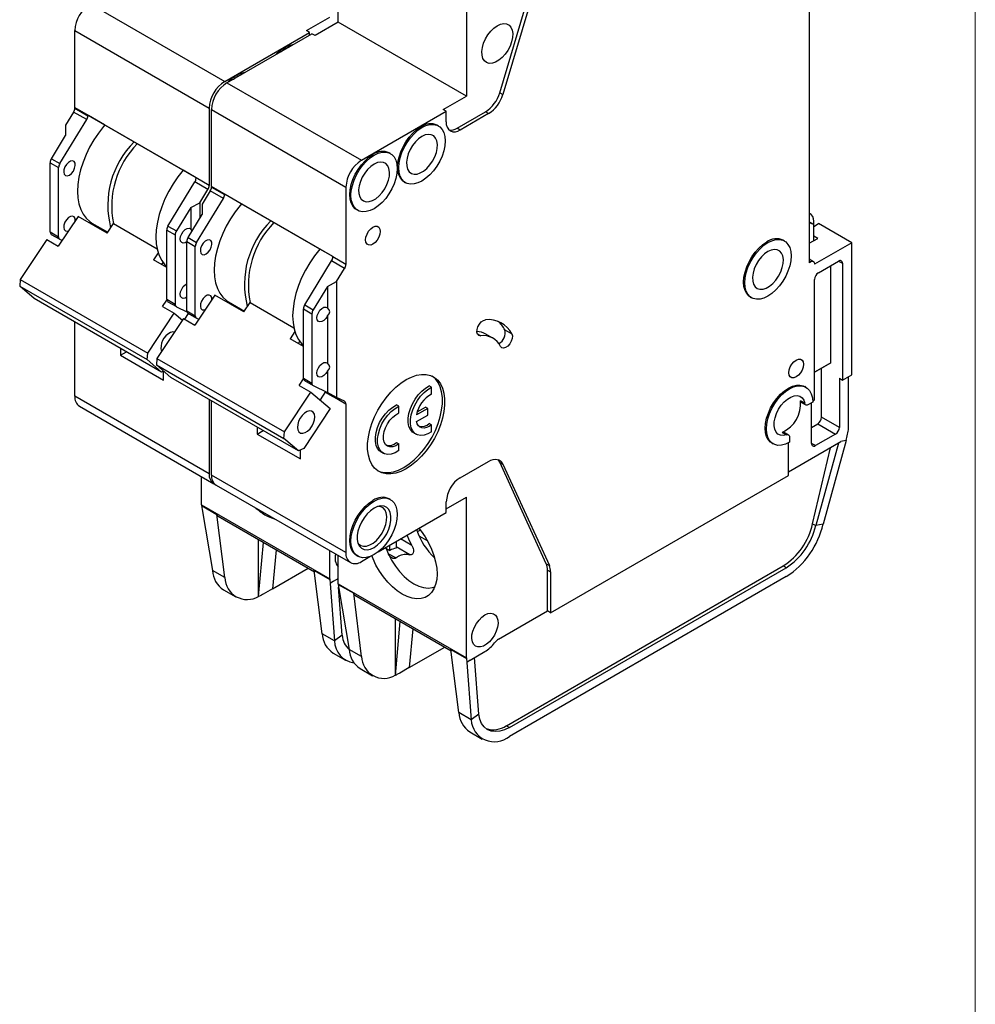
# Model space of a CAD drawing. Header units: inches. Extents: x 0 to 17, y 0 to 11.
# Tile 9 of 10: x 13.6 to 17, y 5.3 to 8.8. Entities that reach past the tile are written whole.
import ezdxf

# ---------------------------------------------------------------- set-up
doc = ezdxf.new("R2010")
doc.units = ezdxf.units.IN
doc.header["$MEASUREMENT"] = 0
doc.linetypes.add('SLD-Solid', pattern=[0])
doc.layers.add('SLD-DEFPOINTS', color=7, linetype='Continuous')

# ---------------------------------------------------------------- blocks, each defined once
blk = doc.blocks.new('Block2')
at = {"color": 7, "linetype": 'SLD-Solid', "lineweight": 18}
blk.add_line((17, 0), (17, 11), dxfattribs=at)

msp = doc.modelspace()

# ---------------------------------------------------------------- linework, layer by layer
for p, q in [((14.7033, 8.8284), (14.7033, 9.391)), ((15.2855, 8.574), (15.4534, 9.1339)), ((15.4645, 9.1275), (15.2966, 8.5676)), ((15.1654, 9.1242), (15.1654, 8.5616)), ((16.4015, 9.1016), (16.4015, 7.9604)), ((13.8097, 8.8943), (14.2941, 8.6147)), ((14.5891, 8.7979), (14.6727, 8.8461)), ((14.7033, 8.8284), (14.6198, 8.7802)), ((15.1654, 8.5616), (14.7033, 8.8284)), ((13.754, 8.7979), (14.2384, 8.5182)), ((13.754, 8.5198), (13.754, 8.7979)), ((14.2941, 8.6147), (14.6003, 8.7915)), ((14.3024, 8.6099), (14.6086, 8.7866)), ((14.6003, 8.7915), (14.5891, 8.7979)), ((14.6003, 8.7818), (14.6003, 8.7915)), ((14.6198, 8.7802), (14.6086, 8.7866)), ((14.3024, 8.6099), (14.7868, 8.3302)), ((15.0819, 8.5134), (15.1654, 8.5616)), ((15.2855, 8.574), (15.2966, 8.5676)), ((13.7495, 8.5044), (13.7206, 8.457)), ((13.7968, 8.4771), (13.7495, 8.5044)), ((14.191, 8.2675), (13.754, 8.5198)), ((13.7554, 8.519), (13.754, 8.5198)), ((13.7554, 8.519), (13.754, 8.5182)), ((13.754, 8.5182), (13.8013, 8.4909)), ((13.8027, 8.4917), (13.7554, 8.519)), ((13.8013, 8.4909), (13.8027, 8.4917)), ((13.8606, 8.4582), (13.8027, 8.4917)), ((14.2384, 8.5182), (14.2384, 8.2392)), ((14.2467, 8.5134), (14.7311, 8.2338)), ((14.2467, 8.2354), (14.2467, 8.5134)), ((14.7868, 8.3302), (15.093, 8.507)), ((15.093, 8.507), (15.0819, 8.5134)), ((15.093, 8.4684), (15.093, 8.507)), ((15.132, 8.4459), (15.2341, 8.5049)), ((15.2453, 8.4985), (15.1431, 8.4395)), ((15.2453, 8.4985), (15.2341, 8.5049)), ((13.7, 8.3182), (13.7968, 8.4771)), ((13.7206, 8.457), (13.7206, 8.4199)), ((14.1445, 8.2943), (13.8606, 8.4582)), ((15.0644, 8.4542), (15.0602, 8.4566)), ((13.6694, 8.3359), (13.7206, 8.4199)), ((15.1431, 8.4395), (15.132, 8.4459)), ((14.8918, 8.3546), (14.8876, 8.357)), ((13.6649, 8.3215), (13.6955, 8.3038)), ((13.6649, 8.072), (13.6649, 8.3215)), ((13.6694, 8.3359), (13.7, 8.3182)), ((13.6955, 8.0543), (13.6955, 8.3038)), ((14.191, 8.2675), (14.1445, 8.2943)), ((14.0897, 8.0932), (14.1866, 8.2521)), ((14.2339, 8.2248), (14.1866, 8.2521)), ((14.191, 8.2665), (14.191, 8.2675)), ((14.2384, 8.2392), (14.191, 8.2665)), ((14.9421, 8.252), (14.9463, 8.2496)), ((14.205, 8.1773), (14.2339, 8.2248)), ((14.2422, 8.2199), (14.2133, 8.1725)), ((14.2896, 8.1926), (14.2422, 8.2199)), ((14.6838, 7.983), (14.2467, 8.2354)), ((14.2481, 8.2345), (14.2467, 8.2354)), ((14.2481, 8.2345), (14.2467, 8.2337)), ((14.2467, 8.2337), (14.294, 8.2064)), ((14.2954, 8.2072), (14.2481, 8.2345)), ((14.294, 8.2064), (14.2954, 8.2072)), ((14.3533, 8.1738), (14.2954, 8.2072)), ((14.7311, 8.2338), (14.7311, 7.9547)), ((14.1716, 8.1596), (14.205, 8.1773)), ((14.1928, 8.0338), (14.2896, 8.1926)), ((14.205, 8.1773), (14.205, 8.1217)), ((14.2133, 8.1725), (14.2133, 8.1354)), ((14.6373, 8.0099), (14.3533, 8.1738)), ((14.1716, 8.1596), (14.1204, 8.0756)), ((14.1621, 8.0515), (14.2133, 8.1354)), ((14.1716, 8.1596), (14.1716, 8.0827)), ((14.7695, 8.1524), (14.7737, 8.15)), ((16.4052, 8.1375), (16.4015, 8.1397)), ((13.7659, 8.1281), (13.6944, 8.0203)), ((13.8703, 8.0679), (13.7659, 8.1281)), ((13.8155, 8.104), (13.8725, 8.0711)), ((13.8703, 8.0679), (13.8929, 8.102)), ((13.8929, 8.102), (14.0507, 8.0109)), ((16.4175, 8.0988), (16.4015, 8.108)), ((16.4175, 8.0988), (16.4015, 8.1045)), ((16.4175, 8.0988), (16.4175, 8.1105)), ((16.4175, 8.0918), (16.4349, 8.1018)), ((16.4175, 8.0403), (16.4175, 8.0988)), ((16.5546, 8.0327), (16.4349, 8.1018)), ((13.6649, 8.072), (13.6955, 8.0543)), ((13.669, 8.063), (13.6996, 8.0453)), ((13.8552, 8.0811), (13.8532, 8.0777)), ((14.0853, 8.0788), (14.1159, 8.0611)), ((14.0853, 7.8293), (14.0853, 8.0788)), ((14.0897, 8.0932), (14.1204, 8.0756)), ((14.1159, 8.0611), (14.1159, 7.8116)), ((13.6526, 8.0444), (13.5573, 7.9005)), ((13.6526, 8.0444), (13.6944, 8.0203)), ((13.7082, 8.0411), (13.7, 8.0451)), ((14.1576, 8.037), (14.1883, 8.0194)), ((14.1576, 7.7875), (14.1576, 8.037)), ((14.1621, 8.0515), (14.1928, 8.0338)), ((16.3116, 8.0394), (16.3074, 8.0418)), ((16.4015, 8.0311), (16.4321, 8.0488)), ((16.4321, 8.0488), (16.4175, 8.0572)), ((16.5546, 8.0327), (16.4209, 7.9556)), ((16.5546, 7.5569), (16.5546, 8.0327)), ((14.0544, 7.9971), (14.0373, 7.9714)), ((14.1883, 7.7698), (14.1883, 8.0194)), ((14.6838, 7.983), (14.6373, 8.0099)), ((14.0853, 7.9438), (14.0373, 7.9714)), ((14.067, 7.9543), (14.0721, 7.9619)), ((14.5825, 7.8088), (14.6793, 7.9676)), ((14.7266, 7.9403), (14.6793, 7.9676)), ((14.6838, 7.982), (14.6838, 7.983)), ((14.7311, 7.9547), (14.6838, 7.982)), ((16.4169, 7.9646), (16.4015, 7.9735)), ((16.4015, 7.9668), (16.407, 7.9636)), ((16.407, 7.9636), (16.4015, 7.9604)), ((16.4349, 7.925), (16.5072, 7.9668)), ((16.5072, 7.9668), (16.5212, 7.9588)), ((16.5212, 7.9588), (16.5212, 7.5376)), ((14.6977, 7.8929), (14.7266, 7.9403)), ((16.4794, 7.6003), (16.4794, 7.9507)), ((13.5573, 7.9005), (13.5552, 7.8767)), ((13.5573, 7.9005), (14.0166, 7.6354)), ((14.6643, 7.8751), (14.6977, 7.8929)), ((14.6977, 7.8929), (14.6977, 7.4753)), ((16.4209, 7.4669), (16.4209, 7.9009)), ((13.5552, 7.8767), (14.0145, 7.6116)), ((13.6076, 7.8319), (13.5552, 7.8767)), ((14.6643, 7.8751), (14.6131, 7.7911)), ((14.6643, 7.8751), (14.6643, 7.7982)), ((14.0669, 7.5667), (13.6076, 7.8319)), ((14.0702, 7.8033), (14.0855, 7.8264)), ((14.0853, 7.8293), (14.1159, 7.8116)), ((14.0893, 7.8203), (14.12, 7.8026)), ((14.2587, 7.8437), (14.1871, 7.7358)), ((14.3631, 7.7834), (14.2587, 7.8437)), ((14.3083, 7.8195), (14.3652, 7.7866)), ((14.3631, 7.7834), (14.3857, 7.8175)), ((14.3857, 7.8175), (14.5434, 7.7264)), ((16.1893, 7.8372), (16.1935, 7.8348)), ((14.0166, 7.6354), (14.112, 7.7792)), ((14.0702, 7.8033), (14.112, 7.7792)), ((14.112, 7.7792), (14.1415, 7.754)), ((14.1204, 7.8024), (14.158, 7.7841)), ((14.1629, 7.7779), (14.1494, 7.7576)), ((14.1576, 7.7875), (14.1883, 7.7698)), ((14.1617, 7.7785), (14.1923, 7.7608)), ((14.3479, 7.7966), (14.346, 7.7933)), ((14.578, 7.7944), (14.6086, 7.7767)), ((14.578, 7.5449), (14.578, 7.7944)), ((14.5825, 7.8088), (14.6131, 7.7911)), ((14.6086, 7.7767), (14.6086, 7.5272)), ((13.754, 7.4798), (13.754, 7.7474)), ((14.1454, 7.7599), (14.05, 7.6161)), ((14.1454, 7.7599), (14.1871, 7.7358)), ((14.201, 7.7566), (14.1928, 7.7606)), ((14.6643, 7.7693), (14.6643, 7.5989)), ((14.5471, 7.7127), (14.5301, 7.687)), ((15.2052, 7.7046), (15.217, 7.6978)), ((15.3041, 7.7187), (15.3291, 7.7043)), ((14.578, 7.6593), (14.5301, 7.687)), ((14.5598, 7.6698), (14.5649, 7.6775)), ((15.261, 7.689), (15.236, 7.7034)), ((13.9182, 7.6526), (13.9182, 7.6277)), ((13.9182, 7.6277), (13.9398, 7.6402)), ((14.0145, 7.6116), (14.0166, 7.6354)), ((13.9182, 7.6277), (14.0741, 7.5377)), ((14.0669, 7.5667), (14.0145, 7.6116)), ((14.05, 7.6161), (14.0479, 7.5923)), ((14.05, 7.6161), (14.5094, 7.3509)), ((16.4209, 7.5666), (16.4794, 7.6003)), ((16.4794, 7.6003), (16.446, 7.581)), ((14.0479, 7.5923), (14.5073, 7.3271)), ((14.1004, 7.5475), (14.0479, 7.5923)), ((14.074, 7.57), (14.0669, 7.5667)), ((14.0741, 7.5377), (14.0741, 7.5699)), ((14.6643, 7.57), (14.6643, 7.4931)), ((16.446, 7.581), (16.4209, 7.5666)), ((16.446, 7.4042), (16.446, 7.581)), ((14.5597, 7.2823), (14.1004, 7.5475)), ((14.563, 7.5188), (14.5783, 7.5419)), ((14.578, 7.5449), (14.6086, 7.5272)), ((14.5821, 7.5358), (14.6127, 7.5182)), ((16.51, 7.5441), (16.5212, 7.5376)), ((16.51, 7.5441), (16.51, 7.3673)), ((16.5212, 7.5376), (16.5546, 7.5569)), ((16.5434, 7.364), (16.5434, 7.5505)), ((14.5094, 7.3509), (14.6047, 7.4947)), ((14.563, 7.5188), (14.6047, 7.4947)), ((14.6047, 7.4947), (14.6746, 7.435)), ((14.6131, 7.5179), (14.6643, 7.4931)), ((14.6576, 7.4963), (14.6378, 7.4665)), ((14.6562, 7.4943), (14.6838, 7.4783)), ((14.6977, 7.4753), (14.6643, 7.4931)), ((15.0401, 7.5117), (15.0318, 7.5165)), ((15.0401, 7.4874), (15.0401, 7.5117)), ((16.3895, 7.5122), (16.3853, 7.5146)), ((14.2384, 7.2002), (13.754, 7.4798)), ((14.2384, 7.4678), (14.2384, 7.2002)), ((14.2467, 7.1954), (14.2467, 7.463)), ((14.6838, 7.4793), (14.7311, 7.452)), ((14.6838, 7.4783), (14.6838, 7.4793)), ((14.7266, 7.4612), (14.6977, 7.4753)), ((16.385, 7.4542), (16.3697, 7.4631)), ((16.3735, 7.4571), (16.3888, 7.4483)), ((16.414, 7.4581), (16.3987, 7.4492)), ((16.4139, 7.4628), (16.4209, 7.4669)), ((13.7703, 7.4438), (14.2547, 7.1642)), ((14.6746, 7.435), (14.5793, 7.2912)), ((14.7311, 7.452), (14.7311, 6.9158)), ((14.9218, 7.4433), (14.9135, 7.4482)), ((14.9218, 7.4191), (14.9218, 7.4433)), ((15.0262, 7.4357), (14.9856, 7.4123)), ((14.9882, 7.4234), (15.0179, 7.4405)), ((15.0262, 7.4357), (15.0179, 7.4405)), ((15.0262, 7.4116), (15.0262, 7.4357)), ((16.4098, 7.3094), (16.4098, 7.4557)), ((14.9856, 7.3881), (15.0262, 7.4116)), ((16.51, 7.3673), (16.446, 7.4042)), ((14.411, 7.3681), (14.411, 7.3433)), ((14.411, 7.3433), (14.4325, 7.3557)), ((14.5073, 7.3271), (14.5094, 7.3509)), ((15.0401, 7.376), (15.0318, 7.3808)), ((15.0401, 7.3517), (15.0401, 7.376)), ((16.4098, 7.3672), (16.4321, 7.3801)), ((16.4321, 7.3801), (16.4961, 7.3431)), ((16.5343, 7.3199), (16.5422, 7.3538)), ((14.411, 7.3433), (14.5669, 7.2533)), ((14.5597, 7.2823), (14.5073, 7.3271)), ((14.9756, 7.3472), (14.984, 7.3424)), ((16.304, 7.3493), (16.3193, 7.3404)), ((16.3264, 7.3401), (16.3111, 7.349)), ((16.3263, 7.2065), (16.5156, 7.3158)), ((16.3305, 7.3311), (16.3305, 7.3134)), ((16.4961, 7.3431), (16.4237, 7.3014)), ((16.5343, 7.3199), (16.4514, 7.0188)), ((16.5343, 7.3199), (16.5156, 7.3158)), ((14.5793, 7.2912), (14.5597, 7.2823)), ((14.5669, 7.2533), (14.5669, 7.2855)), ((14.8573, 7.2789), (14.8656, 7.2741)), ((14.9135, 7.3125), (14.9218, 7.3077)), ((14.9218, 7.2834), (14.9218, 7.3077)), ((16.2672, 7.31), (16.2714, 7.3076)), ((16.3263, 7.1937), (16.3263, 7.3111)), ((16.4237, 7.3014), (16.4098, 7.3094)), ((16.4137, 7.0194), (16.4777, 7.294)), ((16.5068, 7.3107), (16.4248, 7.013)), ((15.1431, 7.1857), (15.2453, 7.2447)), ((15.4534, 6.8753), (15.2855, 7.2413)), ((15.2855, 7.2413), (15.2966, 7.2349)), ((15.2966, 7.2349), (15.4645, 6.8688)), ((14.2105, 7.0876), (14.2105, 7.1896)), ((14.7311, 6.9158), (14.2467, 7.1954)), ((15.4689, 6.6987), (16.3263, 7.1937)), ((14.263, 7.1593), (14.7474, 6.8797)), ((14.8918, 7.1072), (14.8876, 7.1097)), ((15.093, 7.0732), (15.1654, 7.115)), ((15.1654, 6.5364), (15.1654, 7.115)), ((14.2105, 7.0876), (14.6727, 6.8208)), ((14.2107, 7.0855), (14.2663, 7.0534)), ((14.2107, 7.0855), (14.2125, 7.0708)), ((14.2125, 7.0708), (14.2501, 6.8512)), ((15.093, 7.0604), (15.093, 7.099)), ((14.2946, 6.8255), (14.2663, 7.0534)), ((14.2703, 7.0465), (14.6177, 6.8459)), ((14.8479, 6.9189), (15.093, 7.0604)), ((14.9996, 6.9967), (14.9886, 6.9904)), ((16.4137, 7.0194), (16.4248, 7.013)), ((16.4514, 7.0188), (16.4248, 7.013)), ((14.4165, 6.7576), (14.4165, 6.962)), ((14.9687, 6.9417), (14.9281, 6.9652)), ((15.0253, 6.958), (14.9949, 6.9755)), ((14.4166, 6.7575), (14.4343, 6.9517)), ((14.4794, 6.9257), (14.4667, 6.7854)), ((14.875, 6.9322), (14.8898, 6.9236)), ((14.8898, 6.9236), (14.8898, 6.9431)), ((14.9121, 6.9559), (14.9121, 6.9316)), ((14.9617, 6.9082), (14.9121, 6.9369)), ((14.6727, 6.8208), (14.6727, 6.9229)), ((14.7033, 6.8031), (14.7033, 6.9052)), ((14.7695, 6.9051), (14.7737, 6.9027)), ((14.7868, 6.8836), (14.8176, 6.9014)), ((14.8827, 6.913), (14.9117, 6.8963)), ((14.4667, 6.7854), (14.5946, 6.8593)), ((15.3095, 6.2916), (16.3074, 6.8677)), ((15.3206, 6.2852), (16.3185, 6.8613)), ((15.4534, 6.8753), (15.4645, 6.8688)), ((15.4577, 6.7051), (15.4577, 6.8529)), ((15.4577, 6.8529), (15.4689, 6.8465)), ((16.3185, 6.8613), (16.3074, 6.8677)), ((14.2946, 6.8255), (14.2501, 6.8512)), ((14.6171, 6.8509), (14.6728, 6.8188)), ((14.6454, 6.623), (14.6171, 6.8509)), ((14.6728, 6.8188), (14.6746, 6.804)), ((14.6866, 6.8128), (14.7033, 6.8224)), ((14.7033, 6.8097), (14.7024, 6.8219)), ((16.3185, 6.8291), (15.3206, 6.2531)), ((15.4689, 6.8465), (15.4689, 6.6987)), ((14.2896, 6.7817), (14.3342, 6.756)), ((14.4667, 6.7854), (14.4326, 6.7657)), ((14.6866, 6.8128), (14.6746, 6.804)), ((14.6746, 6.804), (14.6899, 6.5973)), ((14.7033, 6.8031), (15.1654, 6.5364)), ((14.7034, 6.8011), (14.7591, 6.7689)), ((14.7034, 6.8011), (14.7052, 6.7864)), ((14.7175, 6.6175), (14.7047, 6.7908)), ((14.7052, 6.7864), (14.7428, 6.5668)), ((14.4166, 6.7575), (14.4165, 6.7576)), ((14.7874, 6.5411), (14.7591, 6.7689)), ((14.763, 6.762), (15.1105, 6.5614)), ((14.9093, 6.4731), (14.9093, 6.6776)), ((15.2816, 6.6035), (15.4577, 6.7051)), ((15.4689, 6.6987), (15.4577, 6.7051)), ((14.9094, 6.473), (14.9271, 6.6673)), ((14.9722, 6.6413), (14.9594, 6.501)), ((14.6899, 6.5973), (14.6454, 6.623)), ((14.7175, 6.6175), (14.6899, 6.5973)), ((14.9594, 6.501), (15.0873, 6.5748)), ((14.6849, 6.5535), (14.7295, 6.5278)), ((14.7874, 6.5411), (14.7428, 6.5668)), ((15.1099, 6.5665), (15.1655, 6.5343)), ((15.1381, 6.3386), (15.1099, 6.5665)), ((15.1655, 6.5343), (15.1674, 6.5196)), ((15.1793, 6.5283), (15.2322, 6.5589)), ((15.2103, 6.333), (15.1951, 6.5375)), ((14.7824, 6.4972), (14.8269, 6.4715)), ((14.9594, 6.501), (14.9253, 6.4813)), ((15.1793, 6.5283), (15.1674, 6.5196)), ((15.1674, 6.5196), (15.1827, 6.3129)), ((14.9094, 6.473), (14.9093, 6.4731)), ((15.1827, 6.3129), (15.1381, 6.3386)), ((15.2103, 6.333), (15.1827, 6.3129)), ((15.3095, 6.2916), (15.3206, 6.2852)), ((15.1777, 6.269), (15.2222, 6.2433))]:
    msp.add_line(p, q)
at = {"flags": 128}
for points in [[(15.2768, 8.8156), (15.2887, 8.821), (15.3001, 8.8232), (15.3105, 8.8219), (15.3192, 8.8174), (15.326, 8.8098), (15.3304, 8.7995), (15.3324, 8.7869), (15.3317, 8.7726), (15.3285, 8.7574), (15.3228, 8.7418), (15.3151, 8.7267), (15.3055, 8.7128), (15.2945, 8.7006), (15.2828, 8.6909), (15.2707, 8.6839), (15.259, 8.6801), (15.2481, 8.6796), (15.2385, 8.6825), (15.2307, 8.6886), (15.225, 8.6977), (15.2218, 8.7092), (15.2212, 8.7227), (15.2231, 8.7375), (15.2276, 8.753), (15.2343, 8.7684), (15.2431, 8.783), (15.2534, 8.7962), (15.2648, 8.8072), (15.2768, 8.8156)], [(14.5126, 8.7328), (14.5271, 8.7397), (14.5278, 8.74)], [(14.4974, 8.7224), (14.4981, 8.723), (14.5126, 8.7328)], [(14.3248, 8.6228), (14.3255, 8.6233), (14.34, 8.6332)], [(14.34, 8.6332), (14.3545, 8.6401), (14.3552, 8.6403)], [(13.8616, 8.4577), (13.8567, 8.4518), (13.8387, 8.4286), (13.8221, 8.4038), (13.8073, 8.3778), (13.7944, 8.351), (13.7835, 8.3237), (13.7749, 8.2964), (13.7687, 8.2695), (13.765, 8.2433), (13.7637, 8.2182), (13.765, 8.1945), (13.7688, 8.1727), (13.7751, 8.153), (13.7837, 8.1356), (13.7946, 8.121), (13.8076, 8.1092), (13.8155, 8.104)], [(14.9421, 8.252), (14.9372, 8.2554), (14.9288, 8.2643), (14.9227, 8.276), (14.9189, 8.2901), (14.9176, 8.3061), (14.9189, 8.3236), (14.9227, 8.342), (14.9288, 8.3608), (14.9372, 8.3794), (14.9475, 8.3972), (14.9594, 8.4137), (14.9726, 8.4285), (14.9867, 8.4409), (15.0012, 8.4508)], [(15.0053, 8.4483), (15.0198, 8.4553), (15.0339, 8.459), (15.0471, 8.4595), (15.059, 8.4568), (15.0693, 8.4508), (15.0777, 8.4419), (15.0838, 8.4302), (15.0876, 8.4161), (15.0889, 8.4001), (15.0876, 8.3826), (15.0838, 8.3642), (15.0777, 8.3454), (15.0693, 8.3268), (15.059, 8.309), (15.0471, 8.2925), (15.0339, 8.2778), (15.0198, 8.2653), (15.0053, 8.2555), (14.9908, 8.2486), (14.9768, 8.2448), (14.9636, 8.2443), (14.9517, 8.247), (14.9414, 8.253), (14.933, 8.2619), (14.9269, 8.2736), (14.9231, 8.2877), (14.9218, 8.3037), (14.9231, 8.3212), (14.9269, 8.3396), (14.933, 8.3584), (14.9414, 8.377), (14.9517, 8.3948), (14.9636, 8.4113), (14.9768, 8.426), (14.9908, 8.4385), (15.0053, 8.4483)], [(15.0053, 8.4162), (14.9934, 8.4078), (14.982, 8.3968), (14.9716, 8.3836), (14.9629, 8.369), (14.9561, 8.3536), (14.9517, 8.3381), (14.9497, 8.3233), (14.9504, 8.3098), (14.9536, 8.2982), (14.9593, 8.2892), (14.967, 8.2831), (14.9766, 8.2802), (14.9876, 8.2807), (14.9993, 8.2845), (15.0114, 8.2915), (15.0231, 8.3012), (15.034, 8.3134), (15.0436, 8.3273), (15.0514, 8.3424), (15.0571, 8.358), (15.0603, 8.3732), (15.0609, 8.3875), (15.059, 8.4001), (15.0545, 8.4104), (15.0478, 8.418), (15.039, 8.4225), (15.0287, 8.4238), (15.0173, 8.4216), (15.0053, 8.4162)], [(14.7695, 8.1524), (14.7646, 8.1558), (14.7562, 8.1647), (14.7501, 8.1764), (14.7463, 8.1904), (14.745, 8.2065), (14.7463, 8.2239), (14.7501, 8.2424), (14.7562, 8.2611), (14.7646, 8.2797), (14.7749, 8.2976), (14.7868, 8.3141), (14.8, 8.3288), (14.8141, 8.3413), (14.8286, 8.3511)], [(14.8327, 8.3487), (14.8472, 8.3556), (14.8613, 8.3594), (14.8745, 8.3599), (14.8864, 8.3571), (14.8967, 8.3512), (14.9051, 8.3422), (14.9112, 8.3306), (14.915, 8.3165), (14.9162, 8.3005), (14.915, 8.283), (14.9112, 8.2646), (14.9051, 8.2458), (14.8967, 8.2272), (14.8864, 8.2094), (14.8745, 8.1929), (14.8613, 8.1781), (14.8472, 8.1657), (14.8327, 8.1558), (14.8182, 8.1489), (14.8042, 8.1451), (14.791, 8.1446), (14.779, 8.1474), (14.7688, 8.1533), (14.7604, 8.1623), (14.7543, 8.174), (14.7505, 8.188), (14.7492, 8.2041), (14.7505, 8.2215), (14.7543, 8.2399), (14.7604, 8.2587), (14.7688, 8.2773), (14.779, 8.2952), (14.791, 8.3117), (14.8042, 8.3264), (14.8182, 8.3389), (14.8327, 8.3487)], [(13.7345, 8.2771), (13.742, 8.2831), (13.7486, 8.2915), (13.7532, 8.3013), (13.7553, 8.311), (13.7546, 8.3194), (13.7512, 8.3254), (13.7455, 8.3281), (13.7383, 8.3271), (13.7307, 8.3227), (13.7235, 8.3154), (13.7178, 8.3061), (13.7144, 8.2962), (13.7137, 8.287), (13.7158, 8.2797), (13.7204, 8.2753), (13.7269, 8.2744), (13.7345, 8.2771)], [(14.8327, 8.3166), (14.8208, 8.3081), (14.8094, 8.2971), (14.799, 8.284), (14.7903, 8.2694), (14.7835, 8.254), (14.7791, 8.2385), (14.7771, 8.2237), (14.7778, 8.2101), (14.781, 8.1986), (14.7866, 8.1896), (14.7944, 8.1835), (14.804, 8.1806), (14.815, 8.1811), (14.8267, 8.1849), (14.8388, 8.1918), (14.8505, 8.2016), (14.8614, 8.2137), (14.871, 8.2277), (14.8788, 8.2428), (14.8845, 8.2583), (14.8877, 8.2736), (14.8883, 8.2878), (14.8864, 8.3004), (14.8819, 8.3108), (14.8752, 8.3184), (14.8664, 8.3229), (14.8561, 8.3241), (14.8447, 8.322), (14.8327, 8.3166)], [(14.1445, 8.2943), (14.1256, 8.2707), (14.1082, 8.2454), (14.0925, 8.2187), (14.0789, 8.1911), (14.0674, 8.163), (14.0583, 8.1347), (14.0516, 8.1068), (14.0476, 8.0797), (14.0463, 8.0537), (14.0476, 8.0293), (14.0516, 8.0067), (14.0583, 7.9865), (14.0674, 7.9688), (14.0789, 7.9539), (14.0853, 7.9478)], [(14.3544, 8.1732), (14.3494, 8.1674), (14.3314, 8.1441), (14.3149, 8.1193), (14.3, 8.0933), (14.2871, 8.0665), (14.2763, 8.0393), (14.2677, 8.012), (14.2615, 7.985), (14.2577, 7.9588), (14.2565, 7.9337), (14.2578, 7.9101), (14.2616, 7.8882), (14.2678, 7.8685), (14.2765, 7.8512), (14.2874, 7.8365), (14.3003, 7.8247), (14.3083, 7.8195)], [(13.7553, 8.1121), (13.7546, 8.1201), (13.7512, 8.1261), (13.7455, 8.1287), (13.7383, 8.1278), (13.7307, 8.1234), (13.7235, 8.1161), (13.7178, 8.1068), (13.7144, 8.0969), (13.7137, 8.0877), (13.7158, 8.0804), (13.7204, 8.076), (13.7269, 8.0751), (13.7316, 8.0764)], [(14.1576, 8.0363), (14.1519, 8.033), (14.1448, 8.0316), (14.1391, 8.0336), (14.1353, 8.0388), (14.134, 8.0465), (14.1353, 8.0557), (14.1391, 8.0652), (14.1448, 8.0739), (14.1519, 8.0807), (14.1593, 8.0847), (14.1661, 8.0853), (14.1716, 8.0827), (14.1716, 8.0827)], [(14.8286, 8.0891), (14.8367, 8.0923), (14.8441, 8.0923), (14.85, 8.0889), (14.8537, 8.0825), (14.855, 8.0738), (14.8537, 8.0637), (14.85, 8.053), (14.8441, 8.0428), (14.8367, 8.0343), (14.8286, 8.028), (14.8204, 8.0248), (14.813, 8.0249), (14.8072, 8.0283), (14.8034, 8.0346), (14.8021, 8.0433), (14.8034, 8.0535), (14.8072, 8.0642), (14.813, 8.0743), (14.8204, 8.0829), (14.8286, 8.0891)], [(14.2272, 7.9927), (14.2348, 7.9986), (14.2413, 8.0071), (14.2459, 8.0168), (14.248, 8.0265), (14.2473, 8.035), (14.2439, 8.0409), (14.2382, 8.0436), (14.2311, 8.0427), (14.2234, 8.0382), (14.2162, 8.0309), (14.2106, 8.0217), (14.2072, 8.0118), (14.2064, 8.0025), (14.2085, 7.9952), (14.2132, 7.9908), (14.2197, 7.9899), (14.2272, 7.9927)], [(16.1893, 7.8372), (16.1844, 7.8406), (16.176, 7.8495), (16.1699, 7.8612), (16.1661, 7.8753), (16.1648, 7.8913), (16.1661, 7.9088), (16.1699, 7.9272), (16.176, 7.946), (16.1844, 7.9646), (16.1947, 7.9824), (16.2066, 7.9989), (16.2198, 8.0136), (16.2338, 8.0261), (16.2483, 8.0359)], [(16.2525, 8.0335), (16.267, 8.0404), (16.2811, 8.0442), (16.2943, 8.0447), (16.3062, 8.042), (16.3165, 8.036), (16.3248, 8.0271), (16.331, 8.0154), (16.3348, 8.0013), (16.336, 7.9853), (16.3348, 7.9678), (16.331, 7.9494), (16.3248, 7.9306), (16.3165, 7.912), (16.3062, 7.8942), (16.2943, 7.8777), (16.2811, 7.863), (16.267, 7.8505), (16.2525, 7.8406), (16.238, 7.8337), (16.224, 7.83), (16.2108, 7.8295), (16.1988, 7.8322), (16.1885, 7.8382), (16.1802, 7.8471), (16.174, 7.8588), (16.1703, 7.8729), (16.169, 7.8889), (16.1703, 7.9064), (16.174, 7.9248), (16.1802, 7.9436), (16.1885, 7.9621), (16.1988, 7.98), (16.2108, 7.9965), (16.224, 8.0112), (16.238, 8.0237), (16.2525, 8.0335)], [(14.6373, 8.0099), (14.6184, 7.9863), (14.601, 7.9609), (14.5853, 7.9343), (14.5716, 7.9066), (14.5601, 7.8785), (14.551, 7.8503), (14.5444, 7.8224), (14.5404, 7.7952), (14.539, 7.7693), (14.5404, 7.7448), (14.5444, 7.7223), (14.551, 7.702), (14.5601, 7.6843), (14.5716, 7.6695), (14.578, 7.6633)], [(16.2525, 8.0014), (16.2405, 7.993), (16.2291, 7.9819), (16.2188, 7.9688), (16.2101, 7.9542), (16.2033, 7.9388), (16.1989, 7.9233), (16.1969, 7.9085), (16.1976, 7.895), (16.2008, 7.8834), (16.2064, 7.8744), (16.2142, 7.8683), (16.2238, 7.8654), (16.2347, 7.8659), (16.2465, 7.8697), (16.2585, 7.8766), (16.2703, 7.8864), (16.2812, 7.8986), (16.2908, 7.9125), (16.2986, 7.9276), (16.3042, 7.9432), (16.3075, 7.9584), (16.3081, 7.9727), (16.3062, 7.9853), (16.3017, 7.9956), (16.2949, 8.0032), (16.2862, 8.0077), (16.2759, 8.0089), (16.2645, 8.0068), (16.2525, 8.0014)], [(14.1576, 7.8369), (14.1519, 7.8336), (14.1448, 7.8323), (14.1391, 7.8343), (14.1353, 7.8395), (14.134, 7.8472), (14.1353, 7.8564), (14.1391, 7.8659), (14.1448, 7.8746), (14.1519, 7.8814), (14.1576, 7.8847)], [(14.2481, 7.8277), (14.2473, 7.8356), (14.2439, 7.8416), (14.2382, 7.8443), (14.2311, 7.8434), (14.2234, 7.8389), (14.2162, 7.8316), (14.2106, 7.8224), (14.2072, 7.8125), (14.2064, 7.8032), (14.2085, 7.7959), (14.2132, 7.7915), (14.2197, 7.7906), (14.2243, 7.7919)], [(14.6643, 7.7693), (14.6589, 7.7603), (14.652, 7.7531), (14.6446, 7.7485), (14.6376, 7.7472), (14.6318, 7.7492), (14.628, 7.7544), (14.6267, 7.762), (14.628, 7.7712), (14.6318, 7.7808), (14.6376, 7.7895), (14.6446, 7.7962), (14.652, 7.8002), (14.6589, 7.8009), (14.6643, 7.7982)], [(15.217, 7.6978), (15.2105, 7.6989), (15.2059, 7.7034), (15.2036, 7.7106), (15.204, 7.7198), (15.207, 7.7297), (15.2123, 7.7393), (15.2192, 7.7474), (15.2269, 7.7529), (15.2344, 7.7552)], [(14.1129, 7.7109), (14.1069, 7.7112), (14.0983, 7.7088)], [(15.3291, 7.7043), (15.3311, 7.6968), (15.3305, 7.6875), (15.3272, 7.6775), (15.3217, 7.6681), (15.3147, 7.6602), (15.307, 7.655), (15.2995, 7.653), (15.2932, 7.6545), (15.2888, 7.6592)], [(14.6643, 7.57), (14.6589, 7.561), (14.652, 7.5538), (14.6446, 7.5492), (14.6376, 7.5478), (14.6318, 7.5499), (14.628, 7.5551), (14.6267, 7.5627), (14.628, 7.5719), (14.6318, 7.5814), (14.6376, 7.5902), (14.6446, 7.5969), (14.652, 7.6009), (14.6589, 7.6016), (14.6643, 7.5989)], [(16.3541, 7.61), (16.3623, 7.6132), (16.3697, 7.6131), (16.3755, 7.6097), (16.3793, 7.6034), (16.3806, 7.5947), (16.3793, 7.5845), (16.3755, 7.5738), (16.3697, 7.5637), (16.3623, 7.5551), (16.3541, 7.5489), (16.346, 7.5457), (16.3386, 7.5458), (16.3327, 7.5491), (16.329, 7.5555), (16.3277, 7.5642), (16.329, 7.5744), (16.3327, 7.585), (16.3386, 7.5952), (16.346, 7.6038), (16.3541, 7.61)], [(14.9483, 7.5394), (14.9672, 7.5488), (14.9858, 7.5551), (15.0037, 7.5581), (15.0206, 7.5577), (15.0361, 7.554), (15.05, 7.5471), (15.062, 7.537), (15.0719, 7.5239), (15.0794, 7.5082), (15.0845, 7.49), (15.0871, 7.4698), (15.0871, 7.4479), (15.0845, 7.4246), (15.0794, 7.4005), (15.0719, 7.376), (15.062, 7.3516), (15.05, 7.3277), (15.0361, 7.3047), (15.0206, 7.2831), (15.0037, 7.2632), (14.9858, 7.2456), (14.9672, 7.2304), (14.9483, 7.2179), (14.9293, 7.2085), (14.9107, 7.2022), (14.8928, 7.1992), (14.8759, 7.1996), (14.8604, 7.2033), (14.8465, 7.2102), (14.8345, 7.2203), (14.8247, 7.2334), (14.8171, 7.2491), (14.812, 7.2673), (14.8094, 7.2875), (14.8094, 7.3095), (14.812, 7.3327), (14.8171, 7.3568), (14.8247, 7.3813), (14.8345, 7.4057), (14.8465, 7.4296), (14.8604, 7.4526), (14.8759, 7.4742), (14.8928, 7.4941), (14.9107, 7.5117), (14.9293, 7.5269), (14.9483, 7.5394)], [(14.8458, 7.2107), (14.8521, 7.2081), (14.8676, 7.2044), (14.8845, 7.204), (14.9024, 7.207), (14.921, 7.2133), (14.9399, 7.2227), (14.9589, 7.2352), (14.9775, 7.2504), (14.9954, 7.2681), (15.0122, 7.2879), (15.0278, 7.3095), (15.0416, 7.3325), (15.0536, 7.3564), (15.0635, 7.3809), (15.0711, 7.4054), (15.0762, 7.4294), (15.0788, 7.4527), (15.0788, 7.4746), (15.0762, 7.4949), (15.0711, 7.513), (15.0635, 7.5288), (15.0536, 7.5418), (15.0424, 7.5514)], [(14.9756, 7.3472), (14.9711, 7.3504), (14.9635, 7.3591), (14.9582, 7.3707), (14.9556, 7.3846), (14.9556, 7.4004), (14.9582, 7.4174), (14.9635, 7.435), (14.9711, 7.4525), (14.9807, 7.4692), (14.9921, 7.4845), (15.0047, 7.4978), (15.0181, 7.5086), (15.0318, 7.5165)], [(15.0401, 7.3517), (15.0265, 7.3438), (15.0131, 7.3391), (15.0004, 7.3378), (14.9891, 7.34), (14.9794, 7.3456), (14.9718, 7.3543), (14.9666, 7.3659), (14.9639, 7.3798), (14.9639, 7.3956), (14.9666, 7.4126), (14.9718, 7.4302), (14.9794, 7.4477), (14.9891, 7.4644), (15.0004, 7.4797), (15.0131, 7.493), (15.0265, 7.5038), (15.0401, 7.5117)], [(16.2672, 7.31), (16.2623, 7.3134), (16.254, 7.3223), (16.2478, 7.334), (16.244, 7.348), (16.2428, 7.3641), (16.244, 7.3815), (16.2478, 7.4), (16.254, 7.4187), (16.2623, 7.4373), (16.2726, 7.4552), (16.2845, 7.4717), (16.2977, 7.4864), (16.3118, 7.4989), (16.3263, 7.5087), (16.3408, 7.5156), (16.3549, 7.5194), (16.368, 7.5199), (16.38, 7.5171), (16.3853, 7.5146)], [(16.3305, 7.3134), (16.316, 7.3065), (16.3019, 7.3028), (16.2887, 7.3022), (16.2768, 7.305), (16.2665, 7.3109), (16.2581, 7.3199), (16.252, 7.3316), (16.2482, 7.3456), (16.2469, 7.3617), (16.2482, 7.3791), (16.252, 7.3975), (16.2581, 7.4163), (16.2665, 7.4349), (16.2768, 7.4528), (16.2887, 7.4693), (16.3019, 7.484), (16.316, 7.4965), (16.3305, 7.5063), (16.345, 7.5132), (16.359, 7.517), (16.3722, 7.5175), (16.3841, 7.5147), (16.3944, 7.5088), (16.4028, 7.4998), (16.4089, 7.4882), (16.4127, 7.4741), (16.414, 7.4581)], [(16.3193, 7.3404), (16.3079, 7.3381), (16.2976, 7.339), (16.2887, 7.3432), (16.2818, 7.3505), (16.2771, 7.3606), (16.2749, 7.3729), (16.2753, 7.3869), (16.2782, 7.402), (16.2836, 7.4175), (16.2911, 7.4326), (16.3004, 7.4467), (16.3111, 7.459), (16.3228, 7.4691), (16.3347, 7.4764), (16.3465, 7.4807), (16.3575, 7.4817), (16.3673, 7.4793), (16.3754, 7.4738), (16.3814, 7.4653), (16.385, 7.4542)], [(14.591, 7.4243), (14.5821, 7.4188), (14.5736, 7.4106), (14.5663, 7.4006), (14.5607, 7.3893), (14.5573, 7.3778), (14.5564, 7.367), (14.5579, 7.3578), (14.5619, 7.3509), (14.568, 7.3469), (14.5757, 7.3461), (14.5843, 7.3485)], [(14.5843, 7.3485), (14.5932, 7.354), (14.6017, 7.3622), (14.609, 7.3723), (14.6146, 7.3835), (14.618, 7.395), (14.619, 7.4058), (14.6174, 7.415), (14.6134, 7.4219), (14.6073, 7.4259), (14.5996, 7.4267), (14.591, 7.4243)], [(14.8573, 7.2789), (14.8527, 7.2821), (14.8451, 7.2908), (14.8399, 7.3024), (14.8372, 7.3163), (14.8372, 7.3321), (14.8399, 7.3491), (14.8451, 7.3667), (14.8527, 7.3842), (14.8624, 7.4009), (14.8738, 7.4162), (14.8864, 7.4295), (14.8998, 7.4403), (14.9135, 7.4482)], [(14.9218, 7.2834), (14.9082, 7.2755), (14.8948, 7.2708), (14.8821, 7.2695), (14.8708, 7.2717), (14.8611, 7.2773), (14.8535, 7.286), (14.8483, 7.2976), (14.8456, 7.3115), (14.8456, 7.3273), (14.8483, 7.3443), (14.8535, 7.3619), (14.8611, 7.3794), (14.8708, 7.3961), (14.8821, 7.4114), (14.8948, 7.4247), (14.9082, 7.4355), (14.9218, 7.4433)], [(16.3987, 7.4492), (16.3963, 7.4481), (16.394, 7.4475), (16.3918, 7.4474), (16.3899, 7.4478), (16.3881, 7.4487), (16.3867, 7.4501), (16.3857, 7.452), (16.385, 7.4542)], [(14.9218, 7.3077), (14.9107, 7.3009), (14.8998, 7.2972), (14.8897, 7.2967), (14.8809, 7.2994), (14.8739, 7.3053), (14.869, 7.314), (14.8665, 7.325), (14.8665, 7.3378), (14.869, 7.3518), (14.8739, 7.3661), (14.8809, 7.3801), (14.8897, 7.393), (14.8998, 7.4042), (14.9107, 7.413), (14.9218, 7.4191)], [(15.0401, 7.376), (15.031, 7.3702), (15.022, 7.3665), (15.0134, 7.3648), (15.0054, 7.3654), (14.9985, 7.3682), (14.9927, 7.373), (14.9884, 7.3797), (14.9856, 7.3881)], [(16.3193, 7.3404), (16.3216, 7.341), (16.3237, 7.341), (16.3257, 7.3405), (16.3273, 7.3395), (16.3287, 7.338), (16.3297, 7.3361), (16.3303, 7.3337), (16.3305, 7.3311)], [(15.2453, 7.2447), (15.2534, 7.2487), (15.2614, 7.2513), (15.269, 7.2523), (15.2761, 7.2518), (15.2826, 7.2497), (15.2882, 7.2461), (15.2929, 7.2412), (15.2966, 7.2349)], [(15.2855, 7.2413), (15.2818, 7.2476), (15.2787, 7.2511)], [(14.7695, 6.9051), (14.7646, 6.9084), (14.7562, 6.9174), (14.7501, 6.9291), (14.7463, 6.9431), (14.745, 6.9591), (14.7463, 6.9766), (14.7501, 6.995), (14.7562, 7.0138), (14.7646, 7.0324), (14.7749, 7.0502), (14.7868, 7.0668), (14.8, 7.0815), (14.8141, 7.094), (14.8286, 7.1038)], [(14.8327, 7.1014), (14.8472, 7.1083), (14.8613, 7.1121), (14.8745, 7.1126), (14.8864, 7.1098), (14.8967, 7.1039), (14.9051, 7.0949), (14.9112, 7.0832), (14.915, 7.0692), (14.9162, 7.0532), (14.915, 7.0357), (14.9112, 7.0173), (14.9051, 6.9985), (14.8967, 6.9799), (14.8864, 6.9621), (14.8745, 6.9455), (14.8613, 6.9308), (14.8472, 6.9183), (14.8327, 6.9085), (14.8182, 6.9016), (14.8042, 6.8978), (14.791, 6.8973), (14.779, 6.9001), (14.7688, 6.906), (14.7604, 6.915), (14.7543, 6.9267), (14.7505, 6.9407), (14.7492, 6.9567), (14.7505, 6.9742), (14.7543, 6.9926), (14.7604, 7.0114), (14.7688, 7.03), (14.779, 7.0478), (14.791, 7.0644), (14.8042, 7.0791), (14.8182, 7.0916), (14.8327, 7.1014)], [(14.8327, 7.0757), (14.82, 7.0668), (14.8078, 7.0552), (14.7967, 7.0414), (14.7872, 7.026), (14.7797, 7.0097), (14.7745, 6.9932), (14.7718, 6.9772), (14.7718, 6.9624), (14.7745, 6.9495), (14.7797, 6.939), (14.7872, 6.9314), (14.7967, 6.927), (14.8078, 6.926), (14.82, 6.9284), (14.8327, 6.9342), (14.8455, 6.9431), (14.8576, 6.9547), (14.8687, 6.9685), (14.8782, 6.9839), (14.8858, 7.0002), (14.891, 7.0167), (14.8936, 7.0327), (14.8936, 7.0475), (14.891, 7.0604), (14.8858, 7.0709), (14.8782, 7.0785), (14.8687, 7.0829), (14.8576, 7.0839), (14.8455, 7.0815), (14.8327, 7.0757)], [(14.7736, 6.9526), (14.777, 6.9478), (14.7848, 6.9417), (14.7944, 6.9389), (14.8053, 6.9393), (14.8171, 6.9431), (14.8291, 6.9501), (14.8409, 6.9599), (14.8518, 6.972), (14.8614, 6.9859), (14.8692, 7.001), (14.8748, 7.0166), (14.878, 7.0318), (14.8787, 7.0461), (14.8767, 7.0587), (14.8723, 7.069), (14.8655, 7.0766), (14.8568, 7.0812), (14.8485, 7.0824)], [(14.9943, 7.0034), (15.0021, 6.9935), (15.0164, 6.9729), (15.0291, 6.951), (15.0398, 6.9282), (15.0483, 6.9052), (15.0546, 6.8822), (15.0584, 6.8598), (15.0597, 6.8385), (15.0584, 6.8187), (15.0546, 6.8007), (15.0483, 6.7849), (15.0398, 6.7718), (15.0291, 6.7614), (15.0164, 6.7541), (15.0021, 6.75), (14.9864, 6.7492), (14.9697, 6.7516), (14.9522, 6.7573), (14.9343, 6.7661), (14.9165, 6.7779), (14.899, 6.7924), (14.8823, 6.8093), (14.8666, 6.8282), (14.8523, 6.8489), (14.8396, 6.8708), (14.8289, 6.8935), (14.8243, 6.9052)], [(14.9687, 6.9417), (14.9581, 6.9639), (14.9523, 6.9791)], [(14.8743, 6.9341), (14.8746, 6.9332), (14.8841, 6.9101)], [(14.8841, 6.9101), (14.8957, 6.8878), (14.9093, 6.8667), (14.9245, 6.8472), (14.941, 6.8298), (14.9583, 6.815), (14.9761, 6.8032), (14.9939, 6.7945), (15.0112, 6.7893), (15.0277, 6.7876), (15.0429, 6.7895), (15.0518, 6.7926)], [(15.2322, 6.6907), (15.2431, 6.6955), (15.2535, 6.6971), (15.2626, 6.6954), (15.2702, 6.6906), (15.2757, 6.6828), (15.2788, 6.6724), (15.2795, 6.6601), (15.2776, 6.6465), (15.2732, 6.6324), (15.2666, 6.6184), (15.2582, 6.6054), (15.2484, 6.594), (15.2377, 6.5849), (15.2267, 6.5786), (15.216, 6.5753), (15.2062, 6.5753), (15.1978, 6.5786), (15.1912, 6.585), (15.1869, 6.5942), (15.185, 6.6056), (15.1856, 6.6186), (15.1888, 6.6326), (15.1943, 6.6467), (15.2018, 6.6603), (15.211, 6.6726), (15.2213, 6.6829), (15.2322, 6.6907)], [(15.3206, 6.2852), (15.3029, 6.2766), (15.2857, 6.2715), (15.2693, 6.2701), (15.2542, 6.2723), (15.2408, 6.278), (15.2295, 6.2873), (15.2205, 6.2998), (15.214, 6.3152), (15.2103, 6.333)]]:
    msp.add_lwpolyline(points, dxfattribs=at)
for centre, radius, start, end in [((13.8749, 8.7924), 0.121, 122.6055, 177.3945), ((14.5833, 8.6098), 0.1461, 120.8487, 135.8882), ((14.5498, 8.6678), 0.0791, 98.3208, 121.5689), ((14.4107, 8.5102), 0.1461, 120.8487, 135.8882), ((14.3772, 8.5681), 0.0791, 98.3208, 121.5689), ((14.3593, 8.5127), 0.121, 122.6055, 177.3945), ((14.3676, 8.5079), 0.121, 122.6055, 177.3945), ((15.1676, 8.608), 0.1227, 302.8438, 343.9216), ((15.1787, 8.6016), 0.1227, 302.8438, 343.9216), ((13.7248, 8.5201), 0.0292, 327.6508, 356.3613), ((13.7721, 8.4927), 0.0292, 327.6508, 356.3613), ((15.0356, 8.4043), 0.0578, 64.7809, 126.5296), ((15.1236, 8.4635), 0.0309, 170.786, 309.2033), ((15.1103, 8.4777), 0.0385, 258.4845, 304.4194), ((14.1964, 8.1678), 0.3236, 135.0229, 194.4667), ((14.2076, 8.1649), 0.3209, 135.4558, 191.3036), ((14.863, 8.3047), 0.0578, 64.7809, 126.5296), ((13.6936, 8.3205), 0.0288, 147.4823, 177.9197), ((13.7243, 8.3028), 0.0288, 147.4823, 177.9197), ((14.852, 8.2283), 0.121, 122.6055, 177.3945), ((14.1623, 8.2675), 0.0288, 327.4823, 357.9197), ((14.2096, 8.2402), 0.0288, 327.4823, 357.9197), ((14.2175, 8.2356), 0.0292, 327.6508, 356.3613), ((14.2649, 8.2083), 0.0292, 327.6508, 356.3613), ((16.3893, 8.1136), 0.0284, 353.727, 64.5402), ((14.6891, 7.8834), 0.3236, 135.0229, 194.4667), ((14.7003, 7.8804), 0.3209, 135.4558, 191.3036), ((13.6747, 8.071), 0.00982, 174.0919, 234.5959), ((14.114, 8.0778), 0.0288, 147.4823, 177.9197), ((14.1446, 8.0601), 0.0288, 147.4823, 177.9197), ((13.7051, 8.0533), 0.00965, 173.7852, 238.0841), ((14.1864, 8.036), 0.0288, 147.4823, 177.9197), ((14.217, 8.0183), 0.0288, 147.4823, 177.9197), ((16.2828, 7.9895), 0.0578, 64.7809, 126.5296), ((14.6551, 7.9831), 0.0288, 327.4823, 357.9197), ((14.7024, 7.9558), 0.0288, 327.4823, 357.9197), ((16.4125, 7.9569), 0.0086, 350.786, 129.2033), ((16.5127, 7.9601), 0.0086, 350.786, 129.2033), ((16.4512, 7.8995), 0.0303, 122.6055, 177.3945), ((14.095, 7.8283), 0.00982, 174.0919, 234.5959), ((14.1255, 7.8106), 0.00965, 173.7852, 238.0841), ((14.1674, 7.7865), 0.00982, 174.0919, 234.5959), ((14.6067, 7.7933), 0.0288, 147.4823, 177.9197), ((14.6374, 7.7756), 0.0288, 147.4823, 177.9197), ((14.1979, 7.7688), 0.00965, 173.7852, 238.0841), ((15.2457, 7.6627), 0.0932, 26.4975, 96.955), ((15.2153, 7.6732), 0.0998, 27.1322, 50.0134), ((14.1245, 7.6546), 0.0602, 115.8313, 193.806), ((15.2013, 7.6426), 0.07, 60.3333, 88.2647), ((15.2635, 7.7073), 0.0421, 296.4531, 15.6885), ((15.2256, 7.6277), 0.0706, 26.4975, 96.955), ((14.5878, 7.5438), 0.00982, 174.0919, 234.5959), ((14.6182, 7.5261), 0.00965, 173.7852, 238.0841), ((13.7926, 7.4756), 0.0388, 173.7012, 234.9867), ((14.6687, 7.4795), 0.015, 359.4458, 13.2226), ((14.7215, 7.453), 0.00965, 353.7852, 58.0841), ((15.0879, 7.3953), 0.1037, 117.4326, 170.595), ((16.258, 7.4517), 0.1123, 294.1932, 5.8068), ((16.378, 7.4641), 0.00832, 187.3592, 237.6317), ((16.4158, 7.4056), 0.0303, 302.6055, 357.3945), ((15.0036, 7.4119), 0.042, 257.9809, 312.218), ((16.3072, 7.3416), 0.00832, 62.3711, 112.6349), ((16.4798, 7.3686), 0.0303, 302.6055, 357.3945), ((16.4979, 7.3644), 0.0455, 346.4903, 359.555), ((14.8854, 7.343), 0.0414, 257.5811, 312.6178), ((16.4183, 7.308), 0.0086, 170.786, 309.2033), ((14.2753, 7.1956), 0.0372, 172.9258, 244.1547), ((14.2853, 7.1911), 0.0388, 173.7012, 234.9867), ((15.2018, 7.094), 0.1089, 122.6055, 177.3945), ((14.863, 7.0573), 0.0578, 64.7809, 126.5296), ((14.2273, 7.0876), 0.0167, 179.8793, 186.9445), ((14.5219, 7.1953), 0.1655, 225.9898, 254.0155), ((14.2751, 7.0538), 0.00881, 182.6185, 236.6418), ((15.2395, 7.0872), 0.2689, 199.2814, 225.6173), ((16.1733, 7.0748), 0.2467, 302.9228, 347.0417), ((16.1523, 7.087), 0.3068, 302.8029, 347.1615), ((16.1844, 7.0683), 0.2467, 302.9228, 347.0417), ((14.9254, 6.859), 0.0738, 100.4321, 118.8682), ((14.7388, 6.8953), 0.047, 161.2026, 221.0353), ((14.7651, 6.9102), 0.0344, 170.786, 309.2033), ((15.404, 6.8541), 0.0538, 358.7314, 23.1629), ((15.4151, 6.8477), 0.0538, 358.7314, 23.1629), ((14.3392, 6.8559), 0.0893, 183.0057, 236.2546), ((14.3755, 6.8273), 0.0809, 181.2803, 300.4419), ((14.6894, 6.8208), 0.0167, 179.8793, 186.9445), ((14.72, 6.8031), 0.0167, 179.8793, 186.9445), ((14.7679, 6.7694), 0.00881, 182.6185, 236.6418), ((14.7343, 6.6276), 0.089, 182.9281, 236.3322), ((14.7915, 6.6221), 0.0742, 183.5566, 229.0177), ((14.7704, 6.5985), 0.0805, 180.8729, 262.2375), ((15.1678, 6.6653), 0.1245, 301.1896, 322.9495), ((15.3085, 6.5591), 0.0519, 121.1896, 142.9495), ((14.8319, 6.5715), 0.0893, 183.0057, 236.2546), ((14.8683, 6.5429), 0.0809, 181.2803, 300.4419), ((15.1821, 6.5363), 0.0167, 179.8793, 186.9445), ((15.227, 6.3431), 0.089, 182.9281, 236.3322), ((15.2667, 6.3177), 0.0842, 183.2976, 309.8429), ((15.2623, 6.3598), 0.0829, 251.9185, 304.719)]:
    msp.add_arc(centre, radius, start, end)
for centre, start_param, end_param in [((14.1382, 8.0682), 0.350462, 0.643501), ((14.6309, 7.7837), 5.639684, 6.926686), ((14.6309, 7.5844), 5.639684, 6.926686)]:
    msp.add_ellipse(centre, major_axis=(0.0418, 0), ratio=0.577382, start_param=start_param, end_param=end_param)
for points, knots in [([(14.9687, 6.9417), (14.9706, 6.9382), (14.972, 6.9346), (14.9741, 6.9271), (14.9747, 6.9234), (14.9744, 6.9161), (14.9735, 6.9126), (14.9701, 6.9092), (14.9686, 6.9084), (14.9653, 6.9078), (14.9635, 6.9078), (14.9617, 6.9082)], [0, 0, 0, 0, 0.25, 0.25, 0.5, 0.5, 0.75, 0.75, 0.875, 0.875, 1, 1, 1, 1]), ([(14.9117, 6.8963), (14.9097, 6.8945), (14.9071, 6.8937), (14.9016, 6.894), (14.8988, 6.895), (14.8911, 6.8995), (14.8868, 6.9044), (14.8841, 6.9101)], [0, 0, 0, 0, 0.25, 0.25, 0.5, 0.5, 1, 1, 1, 1]), ([(14.9117, 6.8963), (14.9126, 6.8971), (14.9143, 6.8987), (14.9173, 6.9008), (14.9203, 6.9027), (14.9224, 6.9038), (14.9233, 6.9043)], [0, 0, 0, 0, 0.24977, 0.500001, 0.77227, 1, 1, 1, 1]), ([(14.9233, 6.9043), (14.929, 6.9071), (14.935, 6.9088), (14.948, 6.9101), (14.9548, 6.9096), (14.9617, 6.9082)], [0, 0, 0, 0, 0.5, 0.5, 1, 1, 1, 1]), ([(14.4326, 6.7657), (14.4308, 6.7647), (14.4272, 6.7627), (14.4219, 6.76), (14.4184, 6.7583), (14.4166, 6.7575)], [0, 0, 0, 0, 0.33308, 0.666411, 1, 1, 1, 1]), ([(14.9253, 6.4813), (14.9235, 6.4803), (14.92, 6.4783), (14.9147, 6.4755), (14.9111, 6.4739), (14.9094, 6.473)], [0, 0, 0, 0, 0.33308, 0.666411, 1, 1, 1, 1])]:
    msp.add_open_spline(points, degree=3, knots=knots)

# ---------------------------------------------------------------- block references
at = {"layer": 'SLD-DEFPOINTS'}
msp.add_blockref('Block2', (0, 0), dxfattribs=at)

doc.saveas('drawing.dxf')
